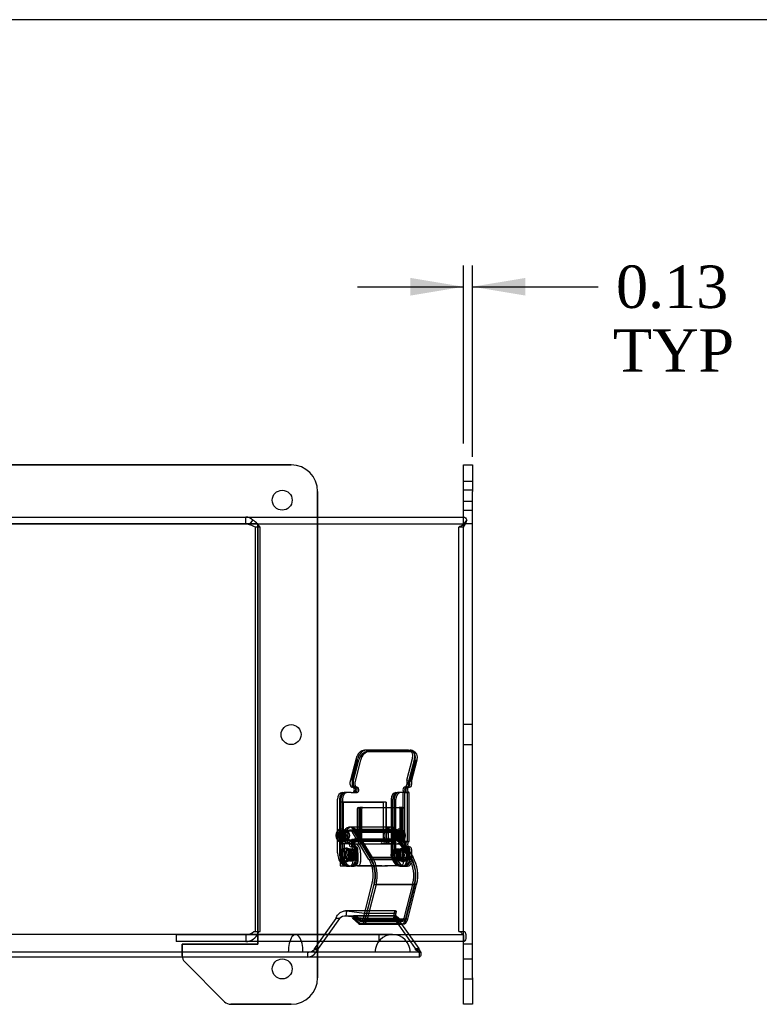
# Model space of a CAD drawing. Header units: inches. Extents: x 0 to 120, y -1 to 80.
# Tile 11 of 15: x 35 to 45, y 66 to 80. Entities that reach past the tile are written whole.
import ezdxf
from ezdxf.enums import TextEntityAlignment as Align
from ezdxf.lldxf.tags import DXFTag

# ---------------------------------------------------------------- set-up
doc = ezdxf.new("R2010")
doc.units = ezdxf.units.IN
doc.header["$MEASUREMENT"] = 0
for name, color, linetype in [('1485Y_GASKET', 7, 'Continuous'), ('CCH03740', 7, 'Continuous'), ('CCH03741', 7, 'Continuous'), ('COM42530', 7, 'Continuous'), ('COM49515', 7, 'Continuous'), ('COM49632', 7, 'Continuous'), ('Default', 7, 'Continuous')]:
    doc.layers.add(name, color=color, linetype=linetype)
doc.styles.add('SEACAD_Times_New_Roman', font='times.ttf')
tags = doc.linetypes.add('HIDDEN2', pattern=[0.1875, 0.125, -0.0625]).pattern_tags.tags
tags[6:7] = [DXFTag(74, 4), DXFTag(75, 0), DXFTag(340, '0'), DXFTag(46, 0.0), DXFTag(50, 0.0), DXFTag(44, 0.0), DXFTag(45, 0.0)]
tags[4:5] = [DXFTag(74, 4), DXFTag(75, 0), DXFTag(340, '0'), DXFTag(46, 0.0), DXFTag(50, 0.0), DXFTag(44, 0.0), DXFTag(45, 0.0)]
doc.dimstyles.new('HAMMOND_(STH_-_120x80)', dxfattribs={"dimtxt": 0.6, "dimasz": 0.75, "dimexe": 0.3, "dimexo": 0.3, "dimgap": 0.15, "dimtad": 0, "dimtih": 1, "dimtoh": 1, "dimzin": 0, "dimdsep": 46, "dimtxsty": 'SEACAD_Times_New_Roman', "dimblk1": '_SE_FILLED', "dimblk2": '_SE_FILLED', "dimsah": 1, "dimcen": 0.3, "dimadec": 0, "dimazin": 0, "dimtfac": 0.8, "dimtofl": 0, "dimtmove": 0, "dimatfit": 3, "dimfxl": 1, "dimtolj": 1, "dimtzin": 0, "dimarcsym": 0})

# ---------------------------------------------------------------- blocks, each defined once
blk = doc.blocks.new('SE4')
at = {"layer": '1485Y_GASKET', "color": 7, "linetype": 'Continuous'}
blk.add_line((38.27, 66.704), (26.6, 66.704), dxfattribs=at)
at = {"layer": '1485Y_GASKET', "color": 7, "linetype": 'HIDDEN2'}
for p, q in [((38.937, 66.704), (38.27, 66.704)), ((40.308, 66.704), (38.937, 66.704))]:
    blk.add_line(p, q, dxfattribs=at)
blk.add_arc((40.308, 66.454), 0.25, 0, 180, dxfattribs=at)
blk.add_ellipse((38.937, 66.454), major_axis=(0, -0.25), ratio=0.414214, start_param=1.570796, end_param=4.712389, dxfattribs=at)
at = {"layer": 'CCH03740', "color": 7, "linetype": 'HIDDEN2'}
for p, q in [((39.568, 68.574), (39.568, 68.016)), ((39.609, 68.574), (39.568, 68.574)), ((39.568, 68.574), (39.568, 68.574)), ((39.568, 68.016), (39.568, 68.574)), ((40.217, 68.574), (39.609, 68.574)), ((39.609, 68.574), (39.609, 68.016)), ((39.609, 68.574), (40.176, 68.574)), ((39.609, 68.016), (39.609, 68.574)), ((40.176, 68.574), (40.176, 68.016)), ((40.217, 68.574), (40.176, 68.574)), ((40.177, 68.016), (40.177, 68.574)), ((40.217, 68.5), (40.217, 68.574)), ((40.217, 68.574), (40.217, 68.016)), ((40.217, 68.016), (40.217, 68.223)), ((39.564, 67.986), (39.589, 67.986)), ((39.564, 67.986), (39.564, 67.792)), ((39.589, 67.986), (39.564, 67.986)), ((39.564, 67.986), (39.564, 67.674)), ((39.609, 68.016), (39.568, 68.016)), ((39.568, 68.016), (39.568, 68.016)), ((39.727, 67.986), (39.589, 67.986)), ((39.629, 68.016), (39.609, 68.016)), ((39.629, 68.016), (39.609, 68.016)), ((39.621, 67.986), (39.621, 67.674)), ((39.621, 67.986), (39.621, 67.674)), ((39.727, 67.986), (39.763, 67.986)), ((39.727, 67.986), (39.767, 67.986)), ((40.196, 68.016), (40.156, 68.016)), ((40.156, 68.016), (40.156, 68.016)), ((40.196, 67.986), (40.156, 67.986)), ((40.196, 68.016), (40.217, 68.016)), ((40.217, 68.016), (40.196, 68.016)), ((40.237, 67.986), (40.196, 67.986)), ((40.196, 67.986), (40.237, 67.986)), ((40.237, 67.986), (40.375, 67.986)), ((40.375, 67.986), (40.416, 67.986)), ((40.415, 67.986), (40.375, 67.986)), ((39.745, 67.912), (39.705, 67.912)), ((39.745, 67.912), (39.705, 67.912)), ((39.815, 67.736), (39.815, 67.861)), ((39.815, 67.861), (39.815, 67.736)), ((39.855, 67.861), (39.855, 67.736)), ((40.394, 67.912), (40.353, 67.912)), ((40.393, 67.912), (40.353, 67.912)), ((40.463, 67.736), (40.463, 67.861)), ((40.464, 67.861), (40.464, 67.736)), ((40.504, 67.861), (40.504, 67.736)), ((40.504, 67.736), (40.504, 67.861)), ((39.564, 67.674), (39.589, 67.674)), ((39.661, 67.674), (39.771, 67.674)), ((39.705, 67.748), (39.745, 67.748)), ((39.705, 67.748), (39.745, 67.748)), ((39.78, 67.674), (39.771, 67.674)), ((40.156, 67.674), (39.771, 67.674)), ((40.042, 67.674), (40.196, 67.674)), ((40.196, 67.674), (40.237, 67.674)), ((40.237, 67.674), (40.196, 67.674)), ((40.42, 67.674), (40.237, 67.674)), ((40.353, 67.748), (40.394, 67.748)), ((40.353, 67.748), (40.393, 67.748)), ((40.46, 67.674), (40.42, 67.674)), ((40.42, 67.674), (40.46, 67.674))]:
    blk.add_line(p, q, dxfattribs=at)
at = {"layer": 'CCH03740', "color": 7, "linetype": 'Continuous'}
for p, q in [((40.217, 68.223), (40.217, 68.5)), ((39.763, 67.986), (39.767, 67.986)), ((39.564, 67.792), (39.564, 67.674)), ((39.856, 67.736), (39.856, 67.861)), ((39.564, 67.674), (39.589, 67.674)), ((39.589, 67.674), (39.661, 67.674)), ((39.812, 67.674), (39.78, 67.674)), ((39.812, 67.674), (40.042, 67.674))]:
    blk.add_line(p, q, dxfattribs=at)
at = {"layer": 'CCH03740', "color": 7, "linetype": 'HIDDEN2'}
for centre, major_axis, start_param, end_param in [((39.589, 68.001), (0, -0.015), 0, 3.141593), ((39.589, 68.001), (0, -0.015), 0, 3.141593), ((39.629, 68.001), (0, -0.015), 0, 3.141593), ((39.629, 68.001), (0, -0.015), 0, 3.141593), ((39.727, 67.861), (0, -0.125), 2.717131, 3.141593), ((39.727, 67.861), (0, 0.125), 4.712389, 6.283185), ((39.767, 67.861), (0, -0.125), 1.570796, 3.141593), ((39.727, 67.861), (0, -0.125), 1.570796, 2.275527), ((40.156, 68.001), (0, -0.015), 3.141593, 6.283185), ((40.156, 68.001), (0, -0.015), 3.141593, 6.283185), ((40.196, 68.001), (0, -0.015), 3.141593, 6.283185), ((40.196, 68.001), (0, -0.015), 3.141593, 6.283185), ((40.375, 67.861), (0, -0.125), 1.570796, 3.141593), ((40.375, 67.861), (0, 0.125), 4.712389, 6.283185), ((40.415, 67.861), (0, -0.125), 1.570796, 3.141593), ((40.416, 67.861), (0, 0.125), 4.712389, 6.283185), ((39.771, 67.736), (0, 0.062), 3.141593, 4.712389), ((39.771, 67.736), (0, -0.062), 0, 0.402545), ((39.811, 67.736), (0, -0.062), 0, 1.570796), ((39.771, 67.736), (0, -0.062), 1.168252, 1.570796), ((40.42, 67.736), (0, -0.062), 0, 1.570796), ((40.42, 67.736), (0, 0.062), 3.141593, 4.712389), ((40.46, 67.736), (0, 0.062), 3.141593, 4.712389), ((40.46, 67.736), (0, -0.062), 0, 1.570796)]:
    blk.add_ellipse(centre, major_axis=major_axis, ratio=0.707107, start_param=start_param, end_param=end_param, dxfattribs=at)
at = {"layer": 'CCH03740', "color": 7, "linetype": 'Continuous'}
for centre, major_axis, start_param, end_param in [((39.727, 67.861), (0, -0.125), 2.275527, 2.717131), ((39.767, 67.861), (0, 0.125), 4.712389, 6.283185), ((39.771, 67.736), (0, -0.062), 0.402545, 1.168252), ((39.812, 67.736), (0, 0.062), 3.141593, 4.712389)]:
    blk.add_ellipse(centre, major_axis=major_axis, ratio=0.707107, start_param=start_param, end_param=end_param, dxfattribs=at)
at = {"layer": 'CCH03740', "color": 7, "linetype": 'HIDDEN2'}
for centre, major_axis in [((39.705, 67.83), (0, -0.082)), ((39.705, 67.83), (0, -0.082)), ((39.745, 67.83), (0, -0.082)), ((39.745, 67.83), (0, -0.082)), ((40.353, 67.83), (0, 0.082)), ((40.353, 67.83), (0, -0.082)), ((40.393, 67.83), (0, -0.082)), ((40.394, 67.83), (0, 0.082))]:
    blk.add_ellipse(centre, major_axis=major_axis, ratio=0.707107, dxfattribs=at)
at = {"layer": 'CCH03741', "color": 7, "linetype": 'HIDDEN2'}
for p, q in [((40.531, 69.31), (39.909, 69.31)), ((39.79, 69.192), (39.711, 68.886)), ((39.751, 68.865), (39.83, 69.172)), ((39.948, 69.29), (40.571, 69.29)), ((40.51, 68.886), (40.589, 69.192)), ((40.615, 69.192), (40.536, 68.886)), ((40.629, 69.172), (40.55, 68.865)), ((40.598, 69.283), (40.558, 69.304)), ((39.708, 68.823), (39.708, 68.86)), ((39.733, 68.788), (39.739, 68.788)), ((39.759, 68.788), (39.739, 68.788)), ((39.75, 68.86), (39.75, 68.823)), ((40.48, 68.788), (40.482, 68.788)), ((40.502, 68.788), (40.482, 68.788)), ((40.544, 68.788), (40.502, 68.788)), ((40.507, 68.86), (40.507, 68.823)), ((40.533, 68.823), (40.533, 68.86)), ((40.549, 68.823), (40.549, 68.86)), ((39.53, 68.159), (39.53, 68.616)), ((39.576, 68.616), (39.576, 67.857)), ((39.596, 68.71), (39.622, 68.71)), ((39.598, 68.616), (39.598, 67.857)), ((39.743, 68.71), (39.761, 68.71)), ((40.286, 68.616), (40.286, 67.857)), ((40.308, 68.616), (40.308, 68.5)), ((40.329, 68.616), (40.329, 67.857)), ((40.353, 68.71), (40.375, 68.71)), ((40.354, 68.159), (40.354, 68.616)), ((40.476, 68.71), (40.375, 68.71)), ((40.458, 68.02), (40.458, 68.71)), ((40.476, 68.71), (40.502, 68.71)), ((40.48, 68.02), (40.48, 68.71)), ((40.496, 68.71), (40.48, 68.71)), ((40.502, 68.71), (40.539, 68.71)), ((40.518, 68.02), (40.518, 68.71)), ((39.809, 68.036), (39.809, 68.484)), ((39.82, 68.5), (39.842, 68.5)), ((39.831, 68.484), (39.831, 68.036)), ((39.884, 68.5), (39.842, 68.5)), ((39.851, 68.484), (39.851, 68.036)), ((39.884, 68.5), (40.399, 68.5)), ((40.441, 68.5), (40.399, 68.5)), ((40.41, 68.484), (40.41, 68.036)), ((40.452, 68.036), (40.452, 68.484)), ((39.584, 68.199), (39.576, 68.199)), ((40.269, 68.223), (39.697, 68.223)), ((39.873, 68.223), (39.723, 68.223)), ((40.308, 68.222), (40.308, 67.857)), ((40.417, 68.199), (40.409, 68.199)), ((39.53, 68.159), (39.532, 68.159)), ((39.532, 68.159), (39.532, 68.051)), ((39.63, 68.17), (39.586, 68.17)), ((40.389, 68.167), (39.586, 68.167)), ((39.652, 68.17), (39.609, 68.17)), ((40.368, 68.167), (39.622, 68.167)), ((40.269, 68.18), (39.697, 68.18)), ((40.296, 68.18), (39.723, 68.18)), ((39.757, 68.022), (39.736, 68.053)), ((39.736, 68.053), (40.309, 68.053)), ((40.312, 68.15), (39.739, 68.15)), ((39.973, 67.765), (39.739, 68.15)), ((39.756, 68.188), (40.329, 68.188)), ((39.756, 68.188), (39.996, 67.794)), ((40.335, 68.053), (39.763, 68.053)), ((39.763, 68.053), (39.784, 68.022)), ((39.766, 68.15), (40.339, 68.15)), ((39.766, 68.15), (39.845, 68.02)), ((39.873, 68.188), (39.783, 68.188)), ((39.873, 68.041), (39.783, 68.188)), ((40.309, 68.053), (40.33, 68.022)), ((40.312, 68.15), (40.546, 67.765)), ((40.569, 67.794), (40.329, 68.188)), ((40.357, 68.022), (40.335, 68.053)), ((40.573, 67.765), (40.339, 68.15)), ((40.383, 68.17), (40.34, 68.17)), ((40.354, 68.159), (40.352, 68.159)), ((40.352, 68.159), (40.352, 68.051)), ((40.406, 68.17), (40.363, 68.17)), ((40.406, 68.167), (40.375, 68.167)), ((40.432, 68.036), (40.432, 68.063)), ((39.532, 68.051), (39.53, 68.051)), ((39.53, 67.857), (39.53, 68.051)), ((39.576, 68.011), (39.584, 68.011)), ((39.586, 68.042), (40.389, 68.042)), ((39.586, 68.04), (39.63, 68.04)), ((39.609, 68.04), (39.652, 68.04)), ((39.622, 68.042), (40.406, 68.042)), ((39.637, 67.924), (39.626, 67.924)), ((39.697, 68.029), (40.269, 68.029)), ((39.697, 67.986), (40.269, 67.986)), ((39.748, 67.942), (39.722, 67.942)), ((39.723, 68.029), (40.296, 68.029)), ((39.723, 67.986), (39.773, 67.986)), ((39.729, 68.02), (39.743, 68.02)), ((39.765, 68.02), (39.743, 68.02)), ((39.768, 67.942), (39.751, 67.942)), ((39.757, 68.022), (40.33, 68.022)), ((39.771, 67.942), (39.768, 67.942)), ((40.357, 68.022), (39.784, 68.022)), ((39.84, 68.02), (39.829, 68.02)), ((39.866, 67.986), (40.296, 67.986)), ((40.34, 68.04), (40.383, 68.04)), ((40.352, 68.051), (40.354, 68.051)), ((40.354, 67.857), (40.354, 68.051)), ((40.363, 68.04), (40.406, 68.04)), ((40.409, 68.011), (40.417, 68.011)), ((40.421, 68.02), (40.443, 68.02)), ((40.446, 67.924), (40.436, 67.924)), ((40.458, 68.02), (40.443, 68.02)), ((40.472, 67.924), (40.462, 67.924)), ((40.501, 67.942), (40.479, 67.942)), ((40.515, 68.02), (40.485, 68.02)), ((40.504, 67.942), (40.501, 67.942)), ((40.504, 67.942), (40.506, 67.942)), ((40.521, 67.942), (40.504, 67.942)), ((40.524, 67.942), (40.521, 67.942)), ((39.731, 67.908), (39.683, 67.908)), ((39.756, 67.908), (39.705, 67.908)), ((39.75, 67.907), (39.75, 67.748)), ((39.796, 67.748), (39.796, 67.907)), ((39.996, 67.794), (40.569, 67.794)), ((40.393, 67.908), (40.342, 67.908)), ((40.416, 67.908), (40.368, 67.908)), ((40.507, 67.748), (40.507, 67.907)), ((40.529, 67.748), (40.529, 67.904)), ((40.549, 67.748), (40.549, 67.907)), ((40.575, 67.829), (40.575, 67.748)), ((39.626, 67.736), (39.637, 67.736)), ((39.688, 67.67), (39.662, 67.67)), ((39.683, 67.752), (39.731, 67.752)), ((39.705, 67.752), (39.756, 67.752)), ((39.721, 67.67), (39.741, 67.67)), ((39.973, 67.765), (40.546, 67.765)), ((40.573, 67.765), (40, 67.765)), ((40.342, 67.752), (40.393, 67.752)), ((40.368, 67.752), (40.416, 67.752)), ((40.419, 67.67), (40.441, 67.67)), ((40.436, 67.736), (40.446, 67.736)), ((40.441, 67.67), (40.474, 67.67)), ((40.462, 67.736), (40.472, 67.736)), ((40.474, 67.67), (40.52, 67.67)), ((40.494, 67.67), (40.474, 67.67)), ((39.894, 66.936), (40.02, 67.429)), ((39.922, 66.919), (40.048, 67.412)), ((40.048, 67.412), (40.621, 67.412)), ((40.593, 67.429), (40.466, 66.936)), ((40.493, 66.936), (40.619, 67.429)), ((40.621, 67.412), (40.494, 66.919)), ((39.743, 66.93), (39.756, 66.967)), ((40.329, 66.967), (39.756, 66.967)), ((39.756, 66.967), (39.833, 66.901)), ((39.783, 66.967), (39.776, 66.949)), ((39.783, 66.967), (40.356, 66.967)), ((40.329, 66.967), (40.315, 66.93)), ((40.405, 66.901), (40.329, 66.967)), ((40.342, 66.93), (40.356, 66.967)), ((40.356, 66.967), (40.432, 66.901)), ((39.743, 66.93), (39.824, 66.859)), ((40.315, 66.93), (39.743, 66.93)), ((39.769, 66.93), (40.342, 66.93)), ((40.397, 66.859), (39.824, 66.859)), ((40.405, 66.901), (39.833, 66.901)), ((39.851, 66.859), (40.424, 66.859)), ((39.852, 66.895), (40.425, 66.895)), ((39.852, 66.852), (40.425, 66.852)), ((39.879, 66.895), (40.452, 66.895)), ((39.898, 66.901), (40.432, 66.901)), ((39.922, 66.919), (40.494, 66.919)), ((40.397, 66.859), (40.315, 66.93)), ((40.342, 66.93), (40.424, 66.859))]:
    blk.add_line(p, q, dxfattribs=at)
at = {"layer": 'CCH03741', "color": 7, "linetype": 'Continuous'}
for p, q in [((39.935, 69.31), (40.557, 69.31)), ((39.737, 68.886), (39.816, 69.192)), ((39.855, 69.172), (39.776, 68.865)), ((40.596, 69.29), (39.974, 69.29)), ((40.575, 68.865), (40.654, 69.172)), ((40.623, 69.283), (40.584, 69.304)), ((39.734, 68.86), (39.734, 68.823)), ((39.8, 68.788), (39.759, 68.788)), ((39.776, 68.823), (39.776, 68.86)), ((39.8, 68.788), (39.803, 68.788)), ((40.544, 68.788), (40.55, 68.788)), ((40.575, 68.86), (40.575, 68.823)), ((39.555, 68.616), (39.555, 67.857)), ((39.722, 68.71), (39.622, 68.71)), ((39.722, 68.71), (39.797, 68.71)), ((40.543, 68.71), (40.539, 68.71)), ((40.543, 68.02), (40.543, 68.71)), ((39.873, 68.036), (39.873, 68.484)), ((39.884, 68.5), (40.463, 68.5)), ((40.308, 68.5), (40.308, 68.222)), ((40.432, 68.063), (40.432, 68.484)), ((40.474, 68.484), (40.474, 68.036)), ((40.296, 68.223), (39.873, 68.223)), ((39.622, 68.167), (39.603, 68.167)), ((40.356, 68.188), (39.873, 68.188)), ((40.356, 68.188), (40.596, 67.794)), ((40.375, 68.167), (40.368, 68.167)), ((39.603, 68.042), (39.622, 68.042)), ((39.663, 67.924), (39.652, 67.924)), ((39.751, 67.942), (39.748, 67.942)), ((39.751, 67.942), (39.793, 67.942)), ((39.755, 68.02), (39.829, 68.02)), ((39.773, 67.986), (39.866, 67.986)), ((39.829, 68.02), (39.862, 68.02)), ((39.845, 68.02), (40, 67.765)), ((40.023, 67.794), (39.873, 68.041)), ((40.485, 68.02), (40.458, 68.02)), ((40.485, 68.02), (40.521, 68.02)), ((40.506, 67.942), (40.55, 67.942)), ((40.521, 68.02), (40.543, 68.02)), ((39.776, 67.748), (39.776, 67.907)), ((39.818, 67.748), (39.818, 67.907)), ((40.596, 67.794), (40.023, 67.794)), ((40.529, 67.904), (40.529, 67.907)), ((40.575, 67.907), (40.575, 67.829)), ((39.652, 67.736), (39.663, 67.736)), ((39.721, 67.67), (39.688, 67.67)), ((39.721, 67.67), (39.763, 67.67)), ((40.047, 67.429), (39.92, 66.936)), ((40.075, 67.412), (39.948, 66.919)), ((40.647, 67.412), (40.075, 67.412)), ((40.521, 66.919), (40.647, 67.412)), ((39.776, 66.949), (39.769, 66.93)), ((39.859, 66.901), (39.783, 66.967)), ((39.851, 66.859), (39.769, 66.93)), ((39.859, 66.901), (39.898, 66.901)), ((39.879, 66.852), (40.452, 66.852)), ((40.521, 66.919), (39.948, 66.919))]:
    blk.add_line(p, q, dxfattribs=at)
at = {"layer": 'CCH03741', "color": 7, "linetype": 'HIDDEN2'}
for centre, radius, start, end in [((39.777, 68.739), 0.0289, 267.4389, 333.8401), ((39.727, 67.988), 0.0315, 87.0084, 169.1869)]:
    blk.add_arc(centre, radius, start, end, dxfattribs=at)
at = {"layer": 'CCH03741', "color": 7, "linetype": 'Continuous'}
for centre, start, end in [((39.798, 68.741), 267.1974, 348.9979), ((39.753, 67.988), 87.2168, 168.9258)]:
    blk.add_arc(centre, 0.0316, start, end, dxfattribs=at)
at = {"layer": 'CCH03741', "color": 7, "linetype": 'HIDDEN2'}
for centre, major_axis, ratio, start_param, end_param in [((39.879, 69.192), (0.057, 0.111), 0.664463, 0.329548, 1.900345), ((40.501, 69.192), (-0.057, -0.111), 0.664463, 1.900345, 3.471141), ((39.918, 69.172), (-0.057, -0.111), 0.664463, 3.471141, 5.041937), ((40.54, 69.172), (-0.057, -0.111), 0.664463, 1.900345, 3.471141), ((40.527, 69.192), (-0.057, -0.111), 0.664463, 1.900345, 3.141593), ((39.762, 68.86), (0, 0.0756), 0.707107, 1.22173, 1.570796), ((39.733, 68.823), (0, 0.035), 0.707107, 1.570796, 3.141593), ((39.739, 68.749), (0, 0.039), 0.707107, 3.141593, 6.283185), ((39.761, 68.86), (0, -0.0156), 0.707107, 4.363323, 4.712389), ((39.775, 68.823), (0, -0.035), 0.707107, 4.712389, 6.283185), ((39.781, 68.749), (0, -0.039), 0.707107, 0.944589, 3.141593), ((40.48, 68.749), (0, -0.039), 0.707107, 3.141593, 6.283185), ((40.502, 68.749), (0, 0.039), 0.707107, 0, 3.141593), ((40.482, 68.823), (0, -0.035), 0.707107, 0, 1.570796), ((40.521, 68.749), (0, 0.039), 0.707107, 0, 1.923444), ((40.561, 68.86), (0, 0.0756), 0.707107, 1.22173, 1.570796), ((40.508, 68.823), (0, 0.035), 0.707107, 3.141593, 4.712389), ((40.524, 68.823), (0, 0.035), 0.707107, 3.141593, 4.712389), ((40.586, 68.86), (0, -0.0756), 0.707107, 4.363323, 4.712389), ((40.56, 68.86), (0, 0.0156), 0.707107, 1.22173, 1.570796), ((39.596, 68.616), (0, -0.094), 0.707107, 3.141593, 4.712389), ((39.642, 68.616), (0, 0.094), 0.707107, 0, 1.570796), ((39.664, 68.616), (0, -0.094), 0.707107, 3.141593, 4.712389), ((40.353, 68.616), (0, -0.094), 0.707107, 3.141593, 4.712389), ((40.375, 68.616), (0, 0.094), 0.707107, 0, 1.570796), ((40.395, 68.616), (0, 0.094), 0.707107, 0, 1.570796), ((40.421, 68.616), (0, -0.094), 0.707107, 3.141593, 4.712389), ((39.82, 68.484), (0, -0.0156), 0.707107, 3.141593, 4.712389), ((39.842, 68.484), (0, 0.0156), 0.707107, 0, 1.570796), ((39.862, 68.484), (0, 0.0156), 0.707107, 0, 1.570796), ((40.399, 68.484), (0, 0.0156), 0.707107, 4.712389, 6.283185), ((40.441, 68.484), (0, -0.0156), 0.707107, 1.570796, 3.141593), ((39.584, 68.105), (0, -0.0938), 0.707107, -0.955204, 4.096797), ((39.697, 68.104), (0, 0.119), 0.707107, -0.786313, 3.944334), ((39.723, 68.104), (0, 0.119), 0.707107, -0.786313, 3.704758), ((40.269, 68.104), (0, 0.119), 0.707107, -0.786313, 3.944334), ((40.296, 68.104), (0, 0.119), 0.707107, 0, 3.944334), ((40.409, 68.105), (0, -0.0938), 0.707107, -0.955204, 4.096797), ((39.586, 68.105), (0, -0.0938), 0.707107, 4.096797, 5.327981), ((39.609, 68.105), (0, 0.065), 0.707107, 0.356707, 2.784886), ((39.697, 68.104), (0, 0.0755), 0.707107, -0.919189, 3.967446), ((39.723, 68.104), (0, 0.0755), 0.707107, -0.919189, 3.967446), ((40.269, 68.104), (0, 0.0755), 0.707107, -0.919189, 3.967446), ((40.296, 68.104), (0, 0.0755), 0.707107, -0.919189, 3.967446), ((40.363, 68.105), (0, 0.065), 0.707107, 0, 4.662781), ((40.406, 68.105), (0, -0.0938), 0.707107, 4.096797, 5.327981), ((40.363, 68.105), (0, 0.065), 0.707107, 6.183453, 6.283185), ((39.663, 67.83), (0, 0.0938), 0.707107, 0, 3.141593), ((39.722, 67.981), (0, 0.039), 0.707107, 1.218149, 3.141593), ((39.725, 67.907), (0, 0.035), 0.707107, 4.712389, 6.283185), ((39.768, 67.981), (0, -0.039), 0.707107, 3.141593, 6.283185), ((39.771, 67.907), (0, -0.035), 0.707107, 1.570796, 3.141593), ((39.723, 68.104), (0, 0.119), 0.707107, 3.887499, 3.944334), ((39.798, 68.036), (0, -0.0156), 0.707107, 0, 1.570796), ((39.82, 68.036), (0, -0.0156), 0.707107, 0, 1.570796), ((39.84, 68.036), (0, 0.0156), 0.707107, 3.141593, 4.712389), ((40.421, 68.036), (0, -0.0156), 0.707107, 4.712389, 6.283185), ((40.443, 68.036), (0, -0.0156), 0.707107, 4.712389, 6.283185), ((40.479, 67.981), (0, 0.039), 0.707107, 0, 3.141593), ((40.463, 68.036), (0, 0.0156), 0.707107, 1.570796, 3.141593), ((40.501, 67.981), (0, -0.039), 0.707107, 4.407322, 6.283185), ((40.482, 67.907), (0, -0.035), 0.707107, 1.570796, 3.141593), ((40.521, 67.981), (0, -0.039), 0.707107, 4.359741, 6.283185), ((40.504, 67.907), (0, -0.035), 0.707107, 3.069126, 3.141593), ((40.524, 67.907), (0, -0.035), 0.707107, 1.570796, 3.141593), ((39.662, 67.857), (0, -0.187), 0.707107, 4.712389, 6.283185), ((39.708, 67.857), (0, 0.188), 0.707107, 1.570796, 3.141593), ((39.73, 67.857), (0, -0.187), 0.707107, 4.712389, 6.283185), ((39.798, 67.542), (0, -0.377), 0.707107, 1.218223, 2.300958), ((40.419, 67.857), (0, -0.187), 0.707107, 4.712389, 6.283185), ((40.441, 67.857), (0, 0.188), 0.707107, 1.570796, 3.141593), ((40.461, 67.857), (0, 0.188), 0.707107, 1.570796, 3.141593), ((40.487, 67.857), (0, -0.187), 0.707107, 4.712389, 6.283185), ((40.37, 67.542), (0, 0.377), 0.707107, 4.359816, 5.442551), ((39.695, 67.748), (0, 0.078), 0.707107, 3.141593, 4.712389), ((39.741, 67.748), (0, -0.078), 0.707107, 0, 1.570796), ((39.798, 67.542), (0, -0.334), 0.707107, 1.224252, 2.301902), ((40.451, 67.748), (0, -0.078), 0.707107, 0, 1.570796), ((40.474, 67.748), (0, -0.078), 0.707107, 0, 1.570796), ((40.494, 67.748), (0, 0.078), 0.707107, 3.141593, 4.712389), ((40.52, 67.748), (0, 0.078), 0.707107, 3.141593, 4.712389), ((40.37, 67.542), (0, 0.334), 0.707107, 4.365844, 5.443495), ((40.397, 67.542), (0, -0.334), 0.707107, 1.224252, 2.301902), ((39.852, 66.957), (0, 0.106), 0.707107, 2.756549, 4.341813), ((39.852, 66.957), (0, 0.0625), 0.707107, 2.686427, 4.365903), ((40.425, 66.957), (0, 0.106), 0.707107, 2.756549, 4.341813), ((40.425, 66.957), (0, 0.0625), 0.707107, 2.686427, 4.365903), ((40.452, 66.957), (0, 0.106), 0.707107, 2.756549, 3.141593), ((40.452, 66.957), (0, 0.0625), 0.707107, 2.686427, 4.365903)]:
    blk.add_ellipse(centre, major_axis=major_axis, ratio=ratio, start_param=start_param, end_param=end_param, dxfattribs=at)
at = {"layer": 'CCH03741', "color": 7, "linetype": 'Continuous'}
for centre, major_axis, ratio, start_param, end_param in [((39.904, 69.192), (-0.057, -0.111), 0.664463, 3.471141, 5.041937), ((40.527, 69.192), (-0.057, -0.111), 0.664463, 3.141593, 3.471141), ((39.944, 69.172), (0.057, 0.111), 0.664463, 0.329548, 1.900345), ((40.566, 69.172), (-0.057, -0.111), 0.664463, 1.900345, 3.471141), ((39.787, 68.86), (0, 0.0756), 0.707107, 1.22173, 1.570796), ((39.759, 68.823), (0, -0.035), 0.707107, 4.712389, 6.283185), ((39.761, 68.749), (0, -0.039), 0.707107, 0, 3.141593), ((39.787, 68.86), (0, 0.0156), 0.707107, 1.22173, 1.570796), ((39.8, 68.823), (0, 0.035), 0.707107, 1.570796, 3.141593), ((39.803, 68.749), (0, 0.039), 0.707107, 4.359741, 6.283185), ((40.544, 68.749), (0, -0.039), 0.707107, 3.141593, 5.338596), ((40.55, 68.823), (0, -0.035), 0.707107, 0, 1.570796), ((40.586, 68.86), (0, -0.0156), 0.707107, 4.363323, 4.712389), ((39.622, 68.616), (0, 0.094), 0.707107, 0, 1.570796), ((39.884, 68.484), (0, -0.0156), 0.707107, 3.141593, 4.712389), ((40.421, 68.484), (0, -0.0156), 0.707107, 1.570796, 3.141593), ((40.463, 68.484), (0, 0.0156), 0.707107, 4.712389, 6.283185), ((40.296, 68.104), (0, 0.119), 0.707107, -0.786313, 0), ((39.609, 68.105), (0, 0.065), 0.707107, 2.784886, 6.283185), ((39.609, 68.105), (0, 0.065), 0.707107, 0, 0.356707), ((40.363, 68.105), (0, 0.065), 0.707107, 4.662781, 6.183453), ((39.663, 67.83), (0, 0.0938), 0.707107, 3.141593, 6.283185), ((39.748, 67.981), (0, -0.039), 0.707107, 4.359741, 6.283185), ((39.751, 67.907), (0, -0.035), 0.707107, 1.570796, 3.141593), ((39.791, 67.981), (0, 0.039), 0.707107, 0, 3.141593), ((39.723, 68.104), (0, 0.119), 0.707107, 3.704758, 3.887499), ((39.793, 67.907), (0, -0.035), 0.707107, 1.570796, 3.141593), ((39.862, 68.036), (0, 0.0156), 0.707107, 3.141593, 4.712389), ((40.485, 68.036), (0, 0.0156), 0.707107, 1.570796, 3.141593), ((40.501, 67.981), (0, -0.039), 0.707107, 3.141593, 4.407322), ((40.504, 67.907), (0, -0.035), 0.707107, 1.570796, 3.069126), ((40.547, 67.981), (0, 0.039), 0.707107, 1.218149, 3.141593), ((40.55, 67.907), (0, 0.035), 0.707107, 4.712389, 6.283185), ((39.688, 67.857), (0, 0.188), 0.707107, 1.570796, 3.141593), ((39.824, 67.542), (0, 0.377), 0.707107, 4.359816, 5.442551), ((40.397, 67.542), (0, -0.377), 0.707107, 1.218223, 2.300958), ((39.721, 67.748), (0, 0.078), 0.707107, 3.141593, 4.712389), ((39.763, 67.748), (0, -0.078), 0.707107, 0, 1.570796), ((39.824, 67.542), (0, 0.334), 0.707107, 4.365844, 5.443495), ((39.879, 66.957), (0, 0.106), 0.707107, 2.756549, 4.341813), ((39.879, 66.957), (0, 0.0625), 0.707107, 2.686427, 4.365903), ((40.452, 66.957), (0, 0.106), 0.707107, 3.141593, 4.341813)]:
    blk.add_ellipse(centre, major_axis=major_axis, ratio=ratio, start_param=start_param, end_param=end_param, dxfattribs=at)
at = {"layer": 'CCH03741', "color": 7, "linetype": 'HIDDEN2'}
for centre, major_axis in [((39.576, 68.105), (0, -0.0938)), ((40.417, 68.105), (0, -0.0938)), ((39.586, 68.105), (0, 0.065)), ((39.586, 68.105), (0, 0.0625)), ((39.63, 68.105), (0, 0.065)), ((39.652, 68.105), (0, -0.065)), ((40.34, 68.105), (0, 0.065)), ((40.383, 68.105), (0, 0.065)), ((40.389, 68.105), (0, 0.0625)), ((40.406, 68.105), (0, 0.065)), ((40.406, 68.105), (0, 0.0625)), ((39.626, 67.83), (0, -0.0938)), ((39.637, 67.83), (0, 0.0938)), ((40.436, 67.83), (0, -0.0938)), ((40.446, 67.83), (0, 0.0938)), ((40.462, 67.83), (0, -0.0938)), ((40.472, 67.83), (0, -0.0938)), ((39.683, 67.83), (0, -0.0781)), ((39.705, 67.83), (0, -0.0781)), ((39.731, 67.83), (0, -0.0781)), ((39.756, 67.83), (0, -0.0781)), ((40.342, 67.83), (0, 0.0781)), ((40.368, 67.83), (0, 0.0781)), ((40.393, 67.83), (0, 0.0781)), ((40.416, 67.83), (0, 0.0781))]:
    blk.add_ellipse(centre, major_axis=major_axis, ratio=0.707107, dxfattribs=at)
at = {"layer": 'CCH03741', "color": 7, "linetype": 'Continuous'}
for centre, major_axis in [((39.603, 68.105), (0, 0.0625)), ((39.652, 67.83), (0, 0.0938))]:
    blk.add_ellipse(centre, major_axis=major_axis, ratio=0.707107, dxfattribs=at)
at = {"layer": 'CCH03741', "color": 7, "linetype": 'HIDDEN2'}
for points in [[(40.515, 68.71), (40.514, 68.71), (40.512, 68.71), (40.509, 68.713), (40.507, 68.714), (40.501, 68.721), (40.498, 68.728), (40.496, 68.735)], [(40.515, 68.02), (40.514, 68.02), (40.512, 68.019), (40.509, 68.017), (40.507, 68.016), (40.501, 68.009), (40.498, 68.002), (40.496, 67.994)]]:
    blk.add_open_spline(points, degree=3, knots=[0, 0, 0, 0, 0.25, 0.25, 0.5, 0.5, 1, 1, 1, 1], dxfattribs=at)
at = {"layer": 'CCH03741', "color": 7, "linetype": 'Continuous'}
for points, knots in [([(40.539, 68.71), (40.538, 68.71), (40.536, 68.71), (40.533, 68.712), (40.532, 68.713), (40.529, 68.715), (40.527, 68.717), (40.524, 68.721), (40.523, 68.723), (40.521, 68.726)], [0, 0, 0, 0, 0.25, 0.25, 0.5, 0.5, 0.75, 0.75, 1, 1, 1, 1]), ([(40.521, 67.994), (40.523, 68.002), (40.527, 68.009), (40.534, 68.018), (40.538, 68.02), (40.54, 68.02)], [0, 0, 0, 0, 0.5, 0.5, 1, 1, 1, 1])]:
    blk.add_open_spline(points, degree=3, knots=knots, dxfattribs=at)
at = {"layer": 'COM42530', "color": 7, "linetype": 'Continuous'}
for p, q in [((25.997, 73.343), (38.872, 73.343)), ((41.31, 73.343), (41.435, 73.343)), ((41.31, 72.968), (41.31, 73.343)), ((41.435, 73.343), (41.435, 72.968)), ((39.247, 72.968), (39.247, 66.093)), ((41.31, 66.093), (41.31, 72.968)), ((41.435, 66.093), (41.435, 72.968)), ((38.404, 72.509), (26.465, 72.509)), ((38.404, 66.57), (38.404, 72.509)), ((37.333, 66.57), (38.404, 66.57)), ((37.333, 66.405), (37.333, 66.57)), ((37.932, 65.755), (37.37, 66.316)), ((41.31, 65.718), (41.31, 66.093)), ((41.435, 66.093), (41.435, 65.718)), ((38.872, 65.718), (38.02, 65.718)), ((41.435, 65.718), (41.31, 65.718))]:
    blk.add_line(p, q, dxfattribs=at)
at = {"layer": 'COM42530', "color": 7, "linetype": 'HIDDEN2'}
for p, q in [((38.872, 73.343), (25.997, 73.343)), ((41.435, 73.108), (41.31, 73.108)), ((39.247, 66.093), (39.247, 72.968)), ((41.435, 72.983), (41.31, 72.983)), ((41.31, 72.827), (41.435, 72.827)), ((41.31, 72.702), (41.435, 72.702)), ((38.404, 72.509), (38.404, 66.57)), ((41.435, 72.509), (41.31, 72.509)), ((41.435, 69.671), (41.31, 69.671)), ((41.31, 69.39), (41.435, 69.39)), ((37.333, 66.57), (37.333, 66.405)), ((38.404, 66.57), (37.333, 66.57)), ((41.435, 66.57), (41.31, 66.57)), ((37.37, 66.316), (37.932, 65.755)), ((41.435, 66.358), (41.31, 66.358)), ((41.31, 66.077), (41.435, 66.077)), ((38.02, 65.718), (38.872, 65.718))]:
    blk.add_line(p, q, dxfattribs=at)
at = {"layer": 'COM42530', "color": 7, "linetype": 'Continuous'}
for centre in [(38.747, 72.843), (38.872, 69.53), (38.747, 66.218)]:
    blk.add_circle(centre, 0.141, dxfattribs=at)
for centre, radius, start, end in [((38.872, 72.968), 0.375, 0, 90), ((37.458, 66.405), 0.125, 180, 225), ((38.872, 66.093), 0.375, 270, 360), ((38.02, 65.843), 0.125, 225, 270)]:
    blk.add_arc(centre, radius, start, end, dxfattribs=at)
at = {"layer": 'COM49515', "color": 7, "linetype": 'Continuous'}
for p, q in [((39.947, 67.038), (39.64, 67.038)), ((39.652, 66.966), (39.662, 67.036)), ((39.895, 66.933), (39.652, 66.966)), ((39.905, 67.003), (39.662, 67.036)), ((39.905, 67.003), (39.895, 66.933)), ((39.938, 67.003), (39.905, 67.003)), ((39.504, 66.93), (39.247, 66.568)), ((39.555, 66.93), (39.255, 66.507)), ((39.555, 66.93), (39.504, 66.93)), ((39.919, 66.933), (39.895, 66.933)), ((40.683, 66.507), (40.439, 66.852)), ((37.335, 66.382), (27.534, 66.382)), ((37.333, 66.454), (27.536, 66.454)), ((39.255, 66.507), (39.247, 66.507)), ((39.247, 66.48), (39.255, 66.49)), ((39.255, 66.49), (39.247, 66.49)), ((40.683, 66.382), (39.247, 66.382)), ((39.255, 66.49), (39.255, 66.507)), ((40.683, 66.49), (40.683, 66.507)), ((40.705, 66.449), (40.683, 66.49)), ((40.683, 66.49), (40.705, 66.449))]:
    blk.add_line(p, q, dxfattribs=at)
at = {"layer": 'COM49515', "color": 7, "linetype": 'HIDDEN2'}
for p, q in [((40.349, 66.966), (39.64, 66.966)), ((40.354, 67.003), (39.938, 67.003)), ((40.349, 67.038), (39.947, 67.038)), ((40.344, 66.933), (40.354, 67.003)), ((40.347, 66.966), (40.344, 66.933)), ((40.347, 66.966), (40.356, 67.036)), ((40.356, 67.036), (40.354, 67.003)), ((40.344, 66.933), (39.919, 66.933)), ((40.632, 66.507), (40.333, 66.93)), ((40.384, 66.93), (40.333, 66.93)), ((40.439, 66.852), (40.384, 66.93)), ((39.247, 66.568), (39.204, 66.507)), ((39.103, 66.454), (37.333, 66.454)), ((39.103, 66.382), (37.335, 66.382)), ((40.683, 66.454), (39.103, 66.454)), ((39.103, 66.454), (39.103, 66.382)), ((39.247, 66.382), (39.103, 66.382)), ((39.204, 66.49), (39.175, 66.476)), ((39.175, 66.476), (39.204, 66.49)), ((39.175, 66.476), (39.222, 66.449)), ((39.247, 66.507), (39.204, 66.507)), ((39.204, 66.49), (39.204, 66.507)), ((39.247, 66.49), (39.204, 66.49)), ((39.255, 66.49), (39.222, 66.449)), ((39.222, 66.449), (39.247, 66.48)), ((40.632, 66.49), (40.632, 66.507)), ((40.632, 66.507), (40.683, 66.507)), ((40.655, 66.478), (40.632, 66.49)), ((40.632, 66.49), (40.658, 66.476)), ((40.683, 66.49), (40.632, 66.49)), ((40.654, 66.478), (40.665, 66.472)), ((40.654, 66.478), (40.665, 66.472)), ((40.658, 66.476), (40.705, 66.449)), ((40.683, 66.454), (40.683, 66.382))]:
    blk.add_line(p, q, dxfattribs=at)
at = {"layer": 'COM49515', "color": 7, "linetype": 'Continuous'}
blk.add_arc((39.641, 66.844), 0.122, 84.8068, 135.0015, dxfattribs=at)
at = {"layer": 'COM49515', "color": 7, "linetype": 'HIDDEN2'}
for centre, radius, start, end in [((39.641, 66.844), 0.122, 84.8068, 90.5083), ((40.405, 66.991), 0.0564, 188.9123, 220.8856), ((39.102, 66.584), 0.131, 270.4705, 304.002), ((39.098, 66.529), 0.147, 271.7445, 326.9662)]:
    blk.add_arc(centre, radius, start, end, dxfattribs=at)
at = {"layer": 'COM49515', "color": 7, "linetype": 'Continuous'}
for points in [[(39.504, 66.93), (39.509, 66.946), (39.518, 66.962), (39.538, 66.991), (39.551, 67.003), (39.58, 67.024), (39.595, 67.031), (39.628, 67.039), (39.645, 67.039), (39.662, 67.036)], [(40.705, 66.449), (40.706, 66.439), (40.706, 66.43), (40.705, 66.413), (40.703, 66.406), (40.699, 66.394), (40.696, 66.39), (40.69, 66.383), (40.686, 66.382), (40.683, 66.382)]]:
    blk.add_open_spline(points, degree=3, knots=[0, 0, 0, 0, 0.25, 0.25, 0.5, 0.5, 0.75, 0.75, 1, 1, 1, 1], dxfattribs=at)
at = {"layer": 'COM49515', "color": 7, "linetype": 'HIDDEN2'}
for points in [[(39.662, 67.036), (39.655, 67.038), (39.648, 67.038), (39.64, 67.038)], [(40.349, 67.038), (40.352, 67.038), (40.354, 67.038), (40.356, 67.036)]]:
    blk.add_open_spline(points, degree=3, dxfattribs=at)
for points, knots in [([(40.356, 67.036), (40.351, 67.039), (40.345, 67.039), (40.334, 67.031), (40.33, 67.024), (40.324, 67.003), (40.322, 66.991), (40.324, 66.962), (40.327, 66.946), (40.333, 66.93)], [0, 0, 0, 0, 0.25, 0.25, 0.5, 0.5, 0.75, 0.75, 1, 1, 1, 1]), ([(40.352, 66.965), (40.354, 66.964), (40.356, 66.961), (40.362, 66.955), (40.365, 66.95), (40.373, 66.941), (40.378, 66.936), (40.384, 66.93)], [0.25, 0.25, 0.25, 0.25, 0.5, 0.5, 0.75, 0.75, 1, 1, 1, 1]), ([(40.384, 66.93), (40.378, 66.936), (40.373, 66.941), (40.366, 66.95), (40.363, 66.953), (40.361, 66.956)], [0, 0, 0, 0, 0.25, 0.25, 0.4596608, 0.4596608, 0.4596608, 0.4596608]), ([(40.683, 66.454), (40.68, 66.454), (40.677, 66.456), (40.669, 66.464), (40.664, 66.47), (40.658, 66.476)], [0, 0, 0, 0, 0.5, 0.5, 1, 1, 1, 1]), ([(40.658, 66.476), (40.664, 66.47), (40.669, 66.464), (40.677, 66.456), (40.68, 66.454), (40.683, 66.454)], [0, 0, 0, 0, 0.5, 0.5, 1, 1, 1, 1]), ([(40.666, 66.467), (40.672, 66.46), (40.678, 66.451), (40.682, 66.439), (40.683, 66.435), (40.683, 66.433)], [0, 0, 0, 0, 0.479154, 0.734261, 1, 1, 1, 1])]:
    blk.add_open_spline(points, degree=3, knots=knots, dxfattribs=at)
at = {"layer": 'COM49632', "color": 7, "linetype": 'HIDDEN2'}
for p, q in [((26.637, 72.604), (38.233, 72.604)), ((26.637, 72.509), (38.233, 72.509)), ((38.233, 72.604), (39.247, 72.604)), ((38.233, 72.509), (38.233, 72.604)), ((38.233, 72.509), (41.31, 72.509)), ((38.293, 72.509), (38.331, 72.562)), ((41.307, 72.495), (41.355, 72.562)), ((41.31, 72.604), (41.31, 72.604)), ((41.31, 72.509), (41.31, 72.604)), ((38.435, 72.461), (38.404, 72.461)), ((38.435, 66.747), (38.435, 72.461)), ((41.31, 72.461), (41.243, 72.461)), ((41.243, 66.747), (41.243, 72.461)), ((41.31, 66.747), (41.31, 72.461)), ((41.31, 66.699), (38.233, 66.699)), ((38.404, 66.747), (38.415, 66.747)), ((38.415, 66.747), (38.435, 66.747)), ((40.111, 66.699), (40.111, 66.604)), ((41.243, 66.747), (41.31, 66.747)), ((41.31, 66.747), (41.33, 66.747)), ((41.31, 66.699), (41.31, 66.604)), ((39.247, 66.604), (38.404, 66.604)), ((40.614, 66.604), (39.273, 66.604)), ((41.31, 66.604), (41.31, 66.604))]:
    blk.add_line(p, q, dxfattribs=at)
at = {"layer": 'COM49632', "color": 7, "linetype": 'Continuous'}
for p, q in [((38.283, 72.495), (38.293, 72.509)), ((39.247, 72.604), (41.31, 72.604)), ((38.404, 72.461), (38.368, 72.461)), ((38.368, 66.747), (38.368, 72.461)), ((38.233, 66.699), (37.247, 66.699)), ((37.247, 66.699), (37.247, 66.604)), ((38.233, 66.699), (38.233, 66.604)), ((38.348, 66.747), (38.404, 66.747)), ((38.233, 66.604), (37.247, 66.604)), ((38.404, 66.604), (38.233, 66.604)), ((39.273, 66.604), (39.247, 66.604)), ((41.31, 66.604), (40.614, 66.604))]:
    blk.add_line(p, q, dxfattribs=at)
at = {"layer": 'COM49632', "color": 7, "linetype": 'HIDDEN2'}
for centre, radius, start, end in [((38.23, 72.462), 0.142, 44.8112, 88.9729), ((38.155, 72.277), 0.335, 43.9202, 58.3328), ((41.196, 72.623), 0.165, 298.891, 325.0603), ((41.048, 72.637), 0.316, 325.9933, 346.1743), ((38.155, 72.277), 0.335, 33.3195, 41.4658), ((43.713, 67.844), 5.236, 117.3488, 118.1465), ((38.221, 66.806), 0.203, 336.3823, 342.9317)]:
    blk.add_arc(centre, radius, start, end, dxfattribs=at)
at = {"layer": 'COM49632', "color": 7, "linetype": 'Continuous'}
for centre, radius, start, end in [((38.232, 72.409), 0.1, 59.247, 89.7312), ((38.155, 72.277), 0.335, 41.4658, 43.9202), ((38.15, 72.041), 0.473, 62.5773, 73.608), ((38.23, 66.868), 0.169, 270.9715, 314.2476), ((38.221, 66.806), 0.203, 273.2503, 336.3823)]:
    blk.add_arc(centre, radius, start, end, dxfattribs=at)
at = {"layer": 'COM49632', "color": 7, "linetype": 'HIDDEN2'}
for points, knots in [([(41.31, 72.604), (41.319, 72.604), (41.328, 72.6), (41.343, 72.586), (41.35, 72.575), (41.355, 72.562)], [0, 0, 0, 0, 0.5, 0.5, 1, 1, 1, 1]), ([(41.263, 66.747), (41.27, 66.741), (41.275, 66.734), (41.286, 66.723), (41.29, 66.717), (41.297, 66.709), (41.3, 66.705), (41.305, 66.7), (41.308, 66.699), (41.31, 66.699)], [0, 0, 0, 0, 0.25, 0.25, 0.5, 0.5, 0.75, 0.75, 1, 1, 1, 1]), ([(41.33, 66.747), (41.337, 66.728), (41.341, 66.709), (41.344, 66.675), (41.344, 66.659), (41.338, 66.633), (41.334, 66.622), (41.323, 66.608), (41.317, 66.604), (41.31, 66.604)], [0, 0, 0, 0, 0.25, 0.25, 0.5, 0.5, 0.75, 0.75, 1, 1, 1, 1])]:
    blk.add_open_spline(points, degree=3, knots=knots, dxfattribs=at)
blk.add_open_spline([(41.292, 66.715), (41.304, 66.697), (41.311, 66.684), (41.31, 66.674)], degree=3, dxfattribs=at)
blk = doc.blocks.new('DMBLK2658')
at = {"layer": 'Default', "linetype": 'Continuous', "transparency": 16777216}
for points in [[(40.56, 75.985), (40.56, 75.735), (41.31, 75.86)], [(42.185, 75.985), (41.435, 75.86), (42.185, 75.735)]]:
    blk.add_hatch(color=7, dxfattribs=at).paths.add_polyline_path(points)
at = {"layer": 'Default', "color": 7, "linetype": 'Continuous', "transparency": 16777216}
for p, q in [((41.31, 73.643), (41.31, 76.16)), ((41.435, 73.455), (41.435, 76.16)), ((39.81, 75.86), (41.31, 75.86)), ((41.435, 75.86), (42.912, 75.86)), ((42.912, 75.86), (43.212, 75.86))]:
    blk.add_line(p, q, dxfattribs=at)
at = {"layer": 'Default', "color": 7, "linetype": 'Continuous', "transparency": 16777216, "style": 'SEACAD_Times_New_Roman'}
for s, p in [('0.13', (43.465, 76.16)), ('TYP', (43.422, 75.26))]:
    blk.add_text(s, height=0.6, dxfattribs=at).set_placement(p, align=Align.TOP_LEFT)
blk = doc.blocks.new('_SE_FILLED')
at = {"color": 0}
blk.add_line((0, 0), (-1, 0), dxfattribs=at)
blk.add_solid([(0, 0), (-1, -0.1665), (-1, 0.1665), (0, 0)], dxfattribs=at)
blk = doc.blocks.new('BORDER')
at = {"layer": 'Default', "color": 7, "linetype": 'Continuous'}
blk.add_line((0, 27.86), (-41.86, 27.86), dxfattribs=at)

msp = doc.modelspace()

# ---------------------------------------------------------------- block references
at = {"layer": 'Default', "color": 7, "xscale": 2.85, "yscale": 2.85, "zscale": 2.85}
msp.add_blockref('BORDER', (119.744, 0.233), dxfattribs=at)
at = {"layer": 'Default'}
msp.add_blockref('SE4', (0, 0), dxfattribs=at)

# ---------------------------------------------------------------- dimensions: what is measured, and where the dimension line sits
at = {"layer": 'Default', "color": 7, "linetype": 'Continuous'}
dim = msp.add_linear_dim(base=(41.434904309, 75.86001128), p1=(41.309904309, 73.342906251), p2=(41.434904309, 73.155406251), text='\\A1;<>\\PTYP', dimstyle='HAMMOND_(STH_-_120x80)', override={"dimtmove": 1}, dxfattribs=at)
dim.commit()
dim.dimension.update_dxf_attribs({"geometry": 'DMBLK2658', "text_midpoint": (43.211979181, 75.86001128), "dimtype": 160})

doc.saveas('drawing.dxf')
